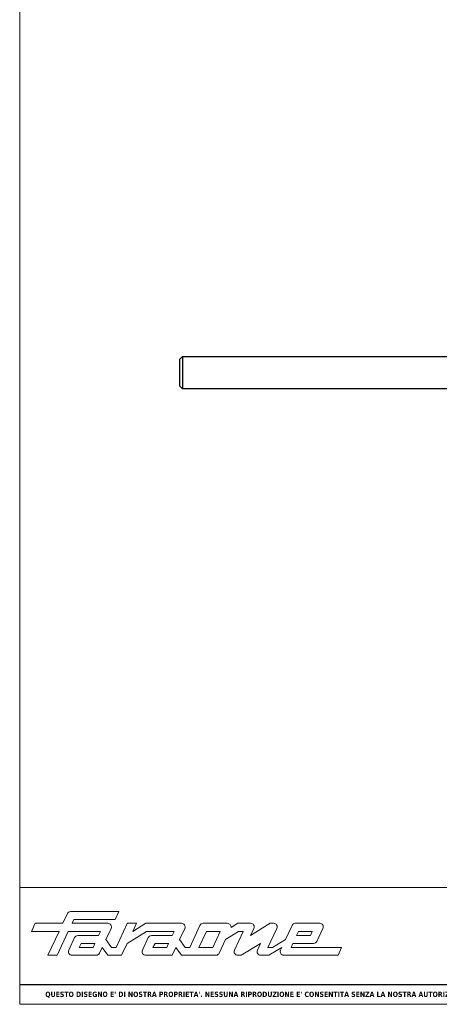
# Model space of a CAD drawing. Header units: millimetres. Extents: x -239 to 4940, y 2360 to 10359.
import ezdxf

# ---------------------------------------------------------------- set-up
doc = ezdxf.new("R2010")
doc.units = ezdxf.units.MM
doc.layers.get('0').update_dxf_attribs({"lineweight": 13})
for name, color, linetype, lineweight in [('Bordo (ISO)', 7, 'Continuous', 18), ('FISSAGGIO M12', 213, 'Continuous', 9), ('Visibile (ISO)', 7, 'Continuous', 18)]:
    doc.layers.add(name, color=color, linetype=linetype, lineweight=lineweight)
doc.styles.get("Standard").update_dxf_attribs({"font": 'TAHOMA.TTF'})
doc.styles.add('Testo nota (ISO)', font='TAHOMA.TTF')

# ---------------------------------------------------------------- blocks, each defined once
blk = doc.blocks.new('Cartigli Cart pres')
at = {"layer": 'Visibile (ISO)', "color": 7, "linetype": 'Continuous', "lineweight": 18}
for p, q in [((463.9527689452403, 27.61498518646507), (263.9527689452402, 27.61498518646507)), ((355.9527689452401, 27.61498518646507), (355.9527689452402, 6.014985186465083)), ((395.9527689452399, 27.61498518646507), (395.9527689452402, 6.014985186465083)), ((355.9527689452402, 24.01498518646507), (395.9527689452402, 24.01498518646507)), ((355.9527689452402, 20.41498518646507), (463.9527689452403, 20.41498518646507)), ((355.9527689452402, 16.81498518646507), (395.9527689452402, 16.81498518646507)), ((355.9527689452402, 13.21498518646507), (463.9527689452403, 13.21498518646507)), ((355.9527689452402, 9.614985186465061), (395.9527689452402, 9.614985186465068)), ((453.952774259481, 6.014985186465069), (263.9527689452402, 6.014985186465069)), ((263.9527689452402, 6.014985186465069), (463.9527689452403, 6.014985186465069))]:
    blk.add_line(p, q, dxfattribs=at)
at = {"layer": 'Visibile (ISO)'}
for p, q in [((263.9527689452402, 27.61498518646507), (263.9527689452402, 6.014985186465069)), ((463.9527689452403, 27.61498518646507), (463.9527689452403, 6.014985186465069)), ((272.7753661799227, 22.80784764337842), (271.9310439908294, 21.00643808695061)), ((282.3256297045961, 23.18544295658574), (273.3693584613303, 23.18544295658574)), ((281.6490590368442, 21.73277304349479), (282.3256297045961, 23.18544295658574)), ((266.8204192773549, 21.0064380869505), (266.1214826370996, 19.50735878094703)), ((271.9310439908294, 21.00643808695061), (266.8204192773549, 21.0064380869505)), ((273.6364493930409, 21.00643808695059), (273.9775304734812, 21.7327730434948)), ((280.2810807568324, 21.00643808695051), (273.6364493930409, 21.00643808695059)), ((273.9775304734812, 21.7327730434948), (281.6490590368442, 21.73277304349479)), ((279.910104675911, 18.00883862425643), (280.8753000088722, 20.07251816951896)), ((283.8552080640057, 20.98909937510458), (281.788846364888, 16.55616871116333)), ((283.874473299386, 21.00643808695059), (283.8552080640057, 20.98909937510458)), ((285.5686957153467, 21.00643808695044), (283.874473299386, 21.00643808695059)), ((287.2741011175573, 21.00643808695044), (284.869759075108, 19.50735878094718)), ((284.869759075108, 19.50735878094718), (285.5686957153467, 21.00643808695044)), ((293.9187324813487, 21.00643808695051), (287.2741011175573, 21.00643808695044)), ((293.5477564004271, 18.00883862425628), (294.5129517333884, 20.07251816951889)), ((297.3271310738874, 20.62790937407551), (295.4264980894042, 16.55616871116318)), ((302.3932186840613, 21.00643808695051), (297.9215599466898, 21.00643808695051)), ((304.3225636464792, 21.00643808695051), (303.0684920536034, 20.24223821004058)), ((306.7008264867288, 21.00643808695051), (304.3225636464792, 21.00643808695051)), ((310.288686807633, 21.00643808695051), (306.670990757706, 18.73517358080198)), ((306.670990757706, 18.73517358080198), (307.2952892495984, 20.07303941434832)), ((309.9140567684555, 16.55616871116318), (311.5559649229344, 20.07292008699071)), ((310.9615578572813, 21.00643808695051), (310.288686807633, 21.00643808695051)), ((314.3696093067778, 20.62714244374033), (313.1515312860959, 18.00883862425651)), ((319.4828818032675, 21.00643808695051), (314.9643955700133, 21.00643808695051)), ((318.9564492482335, 17.6619573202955), (320.0777415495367, 20.07389173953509)), ((266.1214826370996, 19.50735878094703), (271.2321073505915, 19.50735878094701)), ((271.2321073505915, 19.50735878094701), (269.1800293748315, 15.10293964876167)), ((270.8854347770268, 15.10293964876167), (272.9375127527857, 19.50735878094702)), ((272.9375127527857, 19.50735878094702), (278.9036359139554, 19.50735878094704)), ((274.1055759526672, 18.35648090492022), (273.0233017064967, 16.03624697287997)), ((278.5457803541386, 18.73517358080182), (274.7000813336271, 18.73517358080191)), ((278.9036359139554, 19.50735878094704), (278.5457803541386, 18.73517358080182)), ((283.8353328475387, 17.28250366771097), (287.4306629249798, 19.50735878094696)), ((287.7432276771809, 18.35648090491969), (286.660953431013, 16.03624697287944)), ((287.4306629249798, 19.50735878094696), (292.5412876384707, 19.50735878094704)), ((292.1834320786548, 18.73517358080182), (288.337733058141, 18.73517358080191)), ((292.5412876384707, 19.50735878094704), (292.1834320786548, 18.73517358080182)), ((297.1319034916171, 16.55616871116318), (298.5074107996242, 19.5073587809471)), ((298.5074107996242, 19.5073587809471), (301.0627231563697, 19.5073587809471)), ((301.0627231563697, 19.5073587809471), (299.6872158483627, 16.55616871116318)), ((302.0691919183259, 18.00883862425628), (304.4735339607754, 19.50735878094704)), ((305.3290324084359, 19.50735878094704), (303.7094418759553, 16.03632054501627)), ((304.4735339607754, 19.50735878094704), (305.3290324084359, 19.50735878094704)), ((315.19242627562, 18.73517358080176), (315.5558733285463, 19.50735878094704)), ((317.7533301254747, 18.73517358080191), (315.19242627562, 18.73517358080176)), ((315.5558733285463, 19.50735878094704), (318.1111856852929, 19.50735878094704)), ((318.1111856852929, 19.50735878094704), (317.7533301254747, 18.73517358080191)), ((274.9728162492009, 16.55616871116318), (275.3083058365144, 17.28250366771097)), ((277.5281286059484, 16.55616871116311), (274.9728162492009, 16.55616871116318)), ((275.3083058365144, 17.28250366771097), (277.8692096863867, 17.28250366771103)), ((277.8692096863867, 17.28250366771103), (277.5281286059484, 16.55616871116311)), ((278.730510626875, 15.48095623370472), (279.2335340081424, 16.55616871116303)), ((279.2335340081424, 16.55616871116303), (280.262368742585, 15.1029396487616)), ((280.9389394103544, 16.55616871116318), (279.910104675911, 18.00883862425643)), ((281.788846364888, 16.55616871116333), (280.9389394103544, 16.55616871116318)), ((282.8176810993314, 15.10293964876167), (283.8353328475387, 17.28250366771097)), ((288.6104679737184, 16.55616871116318), (289.0074639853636, 17.28250366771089)), ((291.1657803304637, 16.55616871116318), (288.6104679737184, 16.55616871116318)), ((289.0074639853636, 17.28250366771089), (291.5068614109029, 17.28250366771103)), ((291.5068614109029, 17.28250366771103), (291.1657803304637, 16.55616871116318)), ((292.1946150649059, 15.10293964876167), (292.8711857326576, 16.55616871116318)), ((292.8711857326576, 16.55616871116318), (293.9000204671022, 15.10293964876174)), ((294.5765911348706, 16.55616871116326), (293.5477564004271, 18.00883862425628)), ((295.4264980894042, 16.55616871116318), (294.5765911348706, 16.55616871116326)), ((299.6872158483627, 16.55616871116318), (297.1319034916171, 16.55616871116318)), ((300.8899027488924, 15.4815485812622), (302.0691919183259, 18.00883862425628)), ((304.9767683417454, 15.1029396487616), (308.5497324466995, 17.28250366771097)), ((308.5497324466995, 17.28250366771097), (307.9698862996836, 16.03554160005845)), ((310.7695552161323, 16.55616871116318), (309.9140567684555, 16.55616871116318)), ((310.0929845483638, 15.10293964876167), (312.4749606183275, 16.55616871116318)), ((313.1515312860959, 18.00883862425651), (310.7695552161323, 16.55616871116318)), ((312.4749606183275, 16.55616871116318), (312.231445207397, 16.03791796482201)), ((314.1803660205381, 16.55616871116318), (314.515855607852, 17.28250366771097)), ((323.5517084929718, 16.55616871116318), (314.1803660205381, 16.55616871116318)), ((314.515855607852, 17.28250366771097), (318.3615895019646, 17.28250366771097)), ((322.8751378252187, 15.1029396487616), (323.5517084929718, 16.55616871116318)), ((269.1800293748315, 15.10293964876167), (270.8854347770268, 15.10293964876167)), ((273.6178070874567, 15.10293964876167), (278.1363210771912, 15.10293964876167)), ((280.262368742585, 15.1029396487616), (282.8176810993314, 15.10293964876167)), ((287.2554588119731, 15.10293964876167), (292.1946150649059, 15.10293964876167)), ((293.9000204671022, 15.10293964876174), (300.2954364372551, 15.10293964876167)), ((304.3039129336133, 15.10293964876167), (304.9767683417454, 15.1029396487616)), ((308.5647201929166, 15.10293964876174), (310.0929845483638, 15.10293964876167)), ((312.8251682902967, 15.10293964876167), (322.8751378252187, 15.1029396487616))]:
    blk.add_line(p, q, dxfattribs=at)
at = {"layer": 'Visibile (ISO)', "color": 7, "linetype": 'Continuous', "lineweight": 25}
blk.add_line((355.9527689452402, 9.614985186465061), (263.9527689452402, 9.614985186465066), dxfattribs=at)
at = {"layer": 'Visibile (ISO)'}
for centre, radius, start, end in [((273.3693584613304, 22.52944295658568), 0.656000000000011, 90, 154.8874739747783), ((280.2810807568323, 20.35043808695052), 0.6560000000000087, 334.9342253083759, 90), ((293.9187324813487, 20.35043808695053), 0.6559999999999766, 334.9342253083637, 90), ((297.9215599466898, 20.3504380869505), 0.6560000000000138, 90, 154.9774754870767), ((302.3767240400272, 20.31141549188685), 0.6952182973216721, 354.2893674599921, 88.64048144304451), ((306.7008264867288, 20.35043808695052), 0.6559999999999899, 334.9844744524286, 90), ((310.9615578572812, 20.35043808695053), 0.6559999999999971, 334.9729728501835, 90), ((314.9643955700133, 20.35043808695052), 0.6560000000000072, 90, 155.0513761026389), ((319.4828818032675, 20.35043808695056), 0.65599999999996, 335.0665962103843, 90), ((274.7000813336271, 18.07917358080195), 0.6559999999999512, 90, 154.993278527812), ((288.337733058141, 18.07917358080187), 0.6560000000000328, 90, 154.9932785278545), ((318.3615895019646, 17.93850366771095), 0.6559999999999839, 270, 335.0665962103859), ((273.6178070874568, 15.75893964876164), 0.6559999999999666, 154.9932785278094, 270), ((278.1363210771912, 15.75893964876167), 0.6560000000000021, 270, 334.9281025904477), ((287.2554588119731, 15.75893964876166), 0.6559999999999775, 154.9932785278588, 270), ((300.2954364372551, 15.75893964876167), 0.6560000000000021, 270, 334.9852074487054), ((304.3039129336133, 15.75893964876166), 0.6559999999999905, 154.9861877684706, 270), ((308.5647201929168, 15.75893964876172), 0.65599999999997, 155.0612404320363, 270), ((312.8251682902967, 15.75893964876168), 0.6559999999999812, 154.8321298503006, 270)]:
    blk.add_arc(centre, radius, start, end, dxfattribs=at)
at = {"layer": 'Visibile (ISO)', "char_height": 2.089644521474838, "attachment_point": 5, "line_spacing_factor": 0.3468810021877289, "style": 'Testo nota (ISO)'}
for s, insert in [('\\fTahoma|b0|i0;\\H2.0896;Categoria prodotto:', (375.9527689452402, 25.36367667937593)), ('\\fTahoma|b0|i0;\\H2.0896;{\\fTahoma|b0|i0;\\H2.0896;Product category:}', (375.9527689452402, 21.57188943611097)), ('\\fTahoma|b0|i0;\\H2.0896;Componente:', (375.9527689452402, 18.33194832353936)), ('\\fTahoma|b0|i0;\\H2.0896;Part:', (375.9527689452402, 14.85334184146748)), ('\\fTahoma|b0|i0;\\H2.0896;Annotazioni:', (375.9527689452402, 11.49681477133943)), ('\\fTahoma|b0|i0;\\H2.0896;Comments:', (375.9527689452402, 7.931648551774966))]:
    blk.add_mtext(s, dxfattribs=dict(at, insert=insert))
at = {"layer": 'Visibile (ISO)', "color": 7, "insert": (308.9527689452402, 7.769019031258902), "char_height": 0.975167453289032, "attachment_point": 5}
blk.add_mtext("\\fTahoma|b1|i0;\\H0.9752;QUESTO DISEGNO E' DI NOSTRA PROPRIETA'. NESSUNA RIPRODUZIONE E' CONSENTITA SENZA LA NOSTRA AUTORIZZAZIONE", dxfattribs=at)
at = {"layer": 'Visibile (ISO)', "style": 'Testo nota (ISO)'}
for tag, p, height in [('Categoria_001', (424.057768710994, 22.47898512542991), 3.00000011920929), ('Componente_001', (422.1165189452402, 15.56498518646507), 2.5), ('Annotazioni_001', (418.0124684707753, 8.714985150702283), 1.800000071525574)]:
    blk.add_attdef(tag, p, '', height=height, dxfattribs=at)
blk = doc.blocks.new('Bordi bordo pres')
at = {"layer": 'Bordo (ISO)'}
for p, q in [((5.000000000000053, 4.999999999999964), (5.000000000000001, 292)), ((205, 4.999999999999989), (5.000000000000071, 4.999999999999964))]:
    blk.add_line(p, q, dxfattribs=at)

msp = doc.modelspace()

# ---------------------------------------------------------------- linework, layer by layer
at = {"layer": 'FISSAGGIO M12', "linetype": 'ByBlock', "lineweight": -2}
msp.add_lwpolyline([(-179.2673104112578, 10023.69911919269), (-178.2673104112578, 10024.69911919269), (-178.2673104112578, 10012.69911919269), (-179.2673104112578, 10013.69911919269)], close=True, dxfattribs=at)
for points in [[(-178.2673104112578, 10024.69911919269), (-40.26731041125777, 10024.69911919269)], [(-40.26731041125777, 10012.69911919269), (-178.2673104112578, 10012.69911919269)]]:
    msp.add_lwpolyline(points, dxfattribs=at)

# ---------------------------------------------------------------- block references
at = {"xscale": 2, "yscale": 2, "zscale": 2}
msp.add_blockref('Bordi bordo pres', (-248.568140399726, 9774.838084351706), dxfattribs=at)
ref = msp.add_blockref('Cartigli Cart pres', (-766.4736782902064, 9772.808113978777), dxfattribs=dict(xscale=2, yscale=2, zscale=2))
ref.add_attrib('Categoria_001', 'BALAUSTRE', (71.11485871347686, 9817.730084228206), dxfattribs={"layer": 'Visibile (ISO)', "height": 6.000000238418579, "style": 'Testo nota (ISO)'})
ref.add_attrib('Componente_001', 'NINFA 186', (80.24935960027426, 9803.823084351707), dxfattribs={"layer": 'Visibile (ISO)', "height": 5, "style": 'Testo nota (ISO)'})
ref.add_attrib('Annotazioni_001', 'VETRO (10+10) LED', (75.97005890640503, 9790.076084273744), dxfattribs={"layer": 'Visibile (ISO)', "height": 3.600000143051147, "style": 'Testo nota (ISO)'})

doc.saveas('drawing.dxf')
